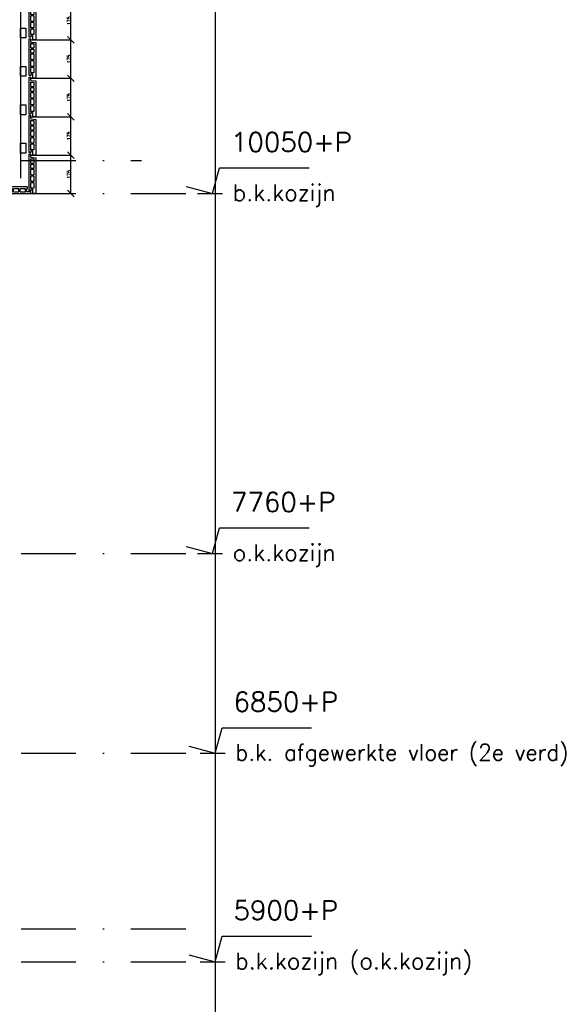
# Model space of a CAD drawing. Extents: x 0 to 317513, y 0 to 193913.
# Tile 62 of 69: x 275151 to 277565, y 98152 to 102638. Entities that reach past the tile are written whole.
import ezdxf

# ---------------------------------------------------------------- set-up
doc = ezdxf.new("R2010")
doc.units = 0
doc.header["$LTSCALE"] = 20
doc.header["$MEASUREMENT"] = 0
doc.header["$PDSIZE"] = -1
doc.linetypes.add('DASHDOT', pattern=[25, 12.5, -6.25, 0, -6.25])
doc.linetypes.add('DD1', pattern=[2.66667, 1.66667, -0.5, 0, -0.5])
doc.layers.get('0').update_dxf_attribs({"linetype": 'CONTINUOUS'})
doc.layers.get('DEFPOINTS').update_dxf_attribs({"linetype": 'CONTINUOUS'})
for name, color, linetype in [('A--L21D3_BUITENWAND', 3, 'CONTINUOUS'), ('A--L21D4_BUITENWAND', 4, 'CONTINUOUS'), ('A--L31--', 2, 'CONTINUOUS'), ('A--M$1A-_F123-', 1, 'CONTINUOUS'), ('A--M01A1_MAATVOERING', 1, 'CONTINUOUS'), ('A--M01B1_HOOGTE_MAATV', 1, 'CONTINUOUS'), ('A--T01B2_HOOGTE_MAATV', 2, 'CONTINUOUS'), ('A--T01B3_HOOGTE_MAATV', 3, 'CONTINUOUS'), ('STRAMIEN', 8, 'DD1')]:
    doc.layers.add(name, color=color, linetype=linetype)
doc.styles.add('HOOGTEXT', font='ROMANS.shx', dxfattribs={"height": 2.5})
doc.styles.add('MAATLIJN', font='ROMANS')
doc.dimstyles.new('ALFA25', dxfattribs={"dimscale": 0.3, "dimtxt": 50, "dimasz": 100, "dimexe": 0, "dimexo": 0, "dimgap": 2, "dimtad": 1, "dimdec": 0, "dimzin": 0, "dimdsep": 46, "dimtxsty": 'MAATLIJN', "dimblk1": 'OBLIQUE', "dimblk2": 'OBLIQUE', "dimsah": 1, "dimcen": 0, "dimclrd": 1, "dimclre": 1, "dimclrt": 2, "dimadec": 0, "dimazin": 0, "dimtfac": 0.75, "dimtdec": 4, "dimtix": 1, "dimtmove": 2, "dimatfit": 3, "dimldrblk": 'OBLIQUE', "dimfxl": 0, "dimtvp": 1.5, "dimtolj": 1, "dimtzin": 0, "dimarcsym": 0})

# ---------------------------------------------------------------- blocks, each defined once
blk = doc.blocks.new('HOOGTEP')
at = {"layer": 'A--M01A1_MAATVOERING'}
for p, q in [((0, 0), (0.624, 2.33)), ((0.624, 2.33), (8.794, 2.33)), ((-2.415, 0.647), (0, 0))]:
    blk.add_line(p, q, dxfattribs=at)
at = {"layer": 'A--M01B1_HOOGTE_MAATV'}
blk.add_line((-1.379, 0), (0.911, 0), dxfattribs=at)
at = {"layer": 'A--T01B2_HOOGTE_MAATV', "style": 'HOOGTEXT', "flags": 4}
blk.add_attdef('TEKST', (1.84, -0.671), '', height=1.5, dxfattribs=at)
at = {"layer": 'A--T01B3_HOOGTE_MAATV', "style": 'HOOGTEXT', "flags": 4}
blk.add_attdef('HOOGTE', (1.673, 3.819), '', height=1.75, dxfattribs=at)
blk = doc.blocks.new('_OBLIQUE')
at = {"color": 0, "linetype": 'ByBlock'}
blk.add_line((-0.5, -0.5), (0.5, 0.5), dxfattribs=at)
blk = doc.blocks.new('*D246')
at = {"color": 1, "linetype": 'ByBlock'}
for p, q in [((275198.8, 102720.9), (275383.4, 102720.9)), ((275383.4, 102545.9), (275383.4, 102720.9)), ((275198.8, 102545.9), (275383.4, 102545.9))]:
    blk.add_line(p, q, dxfattribs=at)
at = {"layer": 'DEFPOINTS', "color": 0, "linetype": 'ByBlock'}
for p in [(275198.8, 102720.9), (275383.4, 102720.9), (275198.8, 102545.9)]:
    blk.add_point(p, dxfattribs=at)
at = {"color": 1, "linetype": 'ByBlock', "xscale": 30, "yscale": 30, "zscale": 30}
for p, rotation in [((275383.4, 102720.9), 90), ((275383.4, 102545.9), 270)]:
    blk.add_blockref('_OBLIQUE', p, dxfattribs=dict(at, rotation=rotation))
at = {"color": 2, "linetype": 'ByBlock', "insert": (275375.3, 102633.4), "char_height": 15, "attachment_point": 5, "rotation": 90, "style": 'MAATLIJN'}
blk.add_mtext('\\A1;175', dxfattribs=at)
blk = doc.blocks.new('ARGETON175')
at = {"layer": 'A--L21D3_BUITENWAND'}
for p, q in [((-8, 153), (-30, 150.5)), ((-30, 150.5), (-30, -12.5)), ((-22, 145.5), (-22, 126)), ((-8, 145.5), (-22, 145.5)), ((0, 168), (-8, 168)), ((-8, 153), (-8, 168)), ((-8, 126), (-8, 145.5)), ((0, 0), (0, 168)), ((-8, 126), (-22, 126)), ((-8, 121), (-22, 121)), ((-22, 121), (-22, 102)), ((-22, 102), (-8, 102)), ((-22, 97), (-22, 72)), ((-22, 97), (-8, 97)), ((-8, 102), (-8, 121)), ((-8, 72), (-8, 97)), ((-22, 72), (-8, 72)), ((-22, 67), (-22, 42)), ((-22, 67), (-8, 67)), ((-8, 42), (-8, 67)), ((-22, 42), (-8, 42)), ((-22, 37), (-22, 12)), ((-22, 37), (-8, 37)), ((-22, 12), (-8, 12)), ((-15, 7), (-15, -12.5)), ((-15, 7), (-8, 7)), ((-8, 12), (-8, 37)), ((-8, 7), (-8, 0)), ((-8, 0), (0, 0)), ((-30, -12.5), (-15, -12.5))]:
    blk.add_line(p, q, dxfattribs=at)
blk = doc.blocks.new('*D247')
at = {"color": 1, "linetype": 'ByBlock'}
for p, q in [((275198.8, 102545.9), (275383.4, 102545.9)), ((275383.4, 102370.9), (275383.4, 102545.9)), ((275198.8, 102370.9), (275383.4, 102370.9))]:
    blk.add_line(p, q, dxfattribs=at)
at = {"layer": 'DEFPOINTS', "color": 0, "linetype": 'ByBlock'}
for p in [(275198.8, 102545.9), (275383.4, 102545.9), (275198.8, 102370.9)]:
    blk.add_point(p, dxfattribs=at)
at = {"color": 1, "linetype": 'ByBlock', "xscale": 30, "yscale": 30, "zscale": 30}
for p, rotation in [((275383.4, 102545.9), 90), ((275383.4, 102370.9), 270)]:
    blk.add_blockref('_OBLIQUE', p, dxfattribs=dict(at, rotation=rotation))
at = {"color": 2, "linetype": 'ByBlock', "insert": (275375.3, 102458.4), "char_height": 15, "attachment_point": 5, "rotation": 90, "style": 'MAATLIJN'}
blk.add_mtext('\\A1;175', dxfattribs=at)
blk = doc.blocks.new('*D248')
at = {"color": 1, "linetype": 'ByBlock'}
for p, q in [((275198.8, 102370.9), (275383.4, 102370.9)), ((275383.4, 102195.9), (275383.4, 102370.9)), ((275198.8, 102195.9), (275383.4, 102195.9))]:
    blk.add_line(p, q, dxfattribs=at)
at = {"layer": 'DEFPOINTS', "color": 0, "linetype": 'ByBlock'}
for p in [(275198.8, 102370.9), (275383.4, 102370.9), (275198.8, 102195.9)]:
    blk.add_point(p, dxfattribs=at)
at = {"color": 1, "linetype": 'ByBlock', "xscale": 30, "yscale": 30, "zscale": 30}
for p, rotation in [((275383.4, 102370.9), 90), ((275383.4, 102195.9), 270)]:
    blk.add_blockref('_OBLIQUE', p, dxfattribs=dict(at, rotation=rotation))
at = {"color": 2, "linetype": 'ByBlock', "insert": (275375.3, 102283.4), "char_height": 15, "attachment_point": 5, "rotation": 90, "style": 'MAATLIJN'}
blk.add_mtext('\\A1;175', dxfattribs=at)
blk = doc.blocks.new('*D249')
at = {"color": 1, "linetype": 'ByBlock'}
for p, q in [((275198.8, 102195.9), (275383.4, 102195.9)), ((275383.4, 102020.9), (275383.4, 102195.9)), ((275198.8, 102020.9), (275383.4, 102020.9))]:
    blk.add_line(p, q, dxfattribs=at)
at = {"layer": 'DEFPOINTS', "color": 0, "linetype": 'ByBlock'}
for p in [(275198.8, 102195.9), (275383.4, 102195.9), (275198.8, 102020.9)]:
    blk.add_point(p, dxfattribs=at)
at = {"color": 1, "linetype": 'ByBlock', "xscale": 30, "yscale": 30, "zscale": 30}
for p, rotation in [((275383.4, 102195.9), 90), ((275383.4, 102020.9), 270)]:
    blk.add_blockref('_OBLIQUE', p, dxfattribs=dict(at, rotation=rotation))
at = {"color": 2, "linetype": 'ByBlock', "insert": (275375.3, 102108.4), "char_height": 15, "attachment_point": 5, "rotation": 90, "style": 'MAATLIJN'}
blk.add_mtext('\\A1;175', dxfattribs=at)
blk = doc.blocks.new('*D250')
at = {"color": 1, "linetype": 'ByBlock'}
for p, q in [((275198.8, 102020.9), (275383.4, 102020.9)), ((275383.4, 101845.9), (275383.4, 102020.9)), ((275198.8, 101845.9), (275383.4, 101845.9))]:
    blk.add_line(p, q, dxfattribs=at)
at = {"layer": 'DEFPOINTS', "color": 0, "linetype": 'ByBlock'}
for p in [(275198.8, 102020.9), (275383.4, 102020.9), (275198.8, 101845.9)]:
    blk.add_point(p, dxfattribs=at)
at = {"color": 1, "linetype": 'ByBlock', "xscale": 30, "yscale": 30, "zscale": 30}
for p, rotation in [((275383.4, 102020.9), 90), ((275383.4, 101845.9), 270)]:
    blk.add_blockref('_OBLIQUE', p, dxfattribs=dict(at, rotation=rotation))
at = {"color": 2, "linetype": 'ByBlock', "insert": (275375.3, 101933.4), "char_height": 15, "attachment_point": 5, "rotation": 90, "style": 'MAATLIJN'}
blk.add_mtext('\\A1;175', dxfattribs=at)
blk = doc.blocks.new('ARGETONBOVEND')
at = {"layer": 'A--L21D3_BUITENWAND'}
for p, q in [((-30, 99.5), (-30, -15.5)), ((0, 99.5), (-30, 99.5)), ((-22, 94), (-22, 69)), ((-22, 94), (-8, 94)), ((-8, 69), (-8, 94)), ((0, 0), (0, 99.5)), ((-22, 69), (-8, 69)), ((-22, 64), (-22, 39)), ((-22, 64), (-8, 64)), ((-8, 39), (-8, 64)), ((-22, 39), (-8, 39)), ((-22, 34), (-22, 9)), ((-22, 34), (-8, 34)), ((-22, 9), (-8, 9)), ((-20, 4), (-20, -15.5)), ((-20, 4), (-8, 4)), ((-8, 9), (-8, 34)), ((-8, 4), (-8, 0)), ((-8, 0), (0, 0)), ((-30, -15.5), (-20, -15.5))]:
    blk.add_line(p, q, dxfattribs=at)

msp = doc.modelspace()

# ---------------------------------------------------------------- linework, layer by layer
at = {"layer": 'A--L21D4_BUITENWAND'}
for points in [[(275178.83, 102555.18), (275153.83, 102555.18), (275153.83, 102600.18), (275178.83, 102600.18)], [(275178.83, 102380.18), (275153.83, 102380.18), (275153.83, 102425.18), (275178.83, 102425.18)], [(275178.83, 102205.18), (275153.83, 102205.18), (275153.83, 102250.18), (275178.83, 102250.18)], [(275178.83, 102030.18), (275153.83, 102030.18), (275153.83, 102075.18), (275178.83, 102075.18)]]:
    msp.add_lwpolyline(points, close=True, dxfattribs=at)
at = {"layer": 'A--L31--'}
for p, q in [((275153.83, 107065.4), (275153.83, 101927.32)), ((275153.83, 103624.42), (275153.83, 101915.9))]:
    msp.add_line(p, q, dxfattribs=at)
at = {"layer": 'STRAMIEN', "linetype": 'Continuous'}
msp.add_line((276041.87, 107984.65), (276041.87, 92163.71), dxfattribs=at)
at = {"layer": 'STRAMIEN', "color": 40, "linetype": 'DASHDOT'}
msp.add_line((270656.59, 101995.9), (275706.05, 101995.9), dxfattribs=at)
at = {"layer": 'STRAMIEN', "linetype": 'DASHDOT'}
for p, q in [((270656.59, 101845.9), (276142.8, 101845.9)), ((270656.59, 100205.9), (276142.8, 100205.9)), ((270656.59, 99295.9), (276142.8, 99295.9)), ((270656.59, 98495.9), (276142.8, 98495.9)), ((270656.59, 98345.9), (276142.8, 98345.9))]:
    msp.add_line(p, q, dxfattribs=at)

# ---------------------------------------------------------------- block references
at = {"xscale": -1}
for p in [(275193.83, 102558.4), (275193.83, 102383.4), (275193.83, 102208.4), (275193.83, 102033.4), (275193.83, 101858.4)]:
    msp.add_blockref('ARGETON175', p, dxfattribs=at)
at = {"xscale": 50, "yscale": 50, "zscale": 50}
for p, values in [((276030.19, 101845.9), {'TEKST': 'b.k.kozijn', 'HOOGTE': '10050+P'}), ((276030.19, 100205.9), {'TEKST': 'o.k.kozijn', 'HOOGTE': '7760+P'}), ((276041.87, 99295.9), {'TEKST': 'b.k. afgewerkte vloer (2e verd)', 'HOOGTE': '6850+P'}), ((276041.87, 98345.9), {'TEKST': 'b.k.kozijn (o.k.kozijn)', 'HOOGTE': '5900+P'})]:
    msp.add_blockref('HOOGTEP', p, dxfattribs=at).add_auto_attribs(values)
at = {"rotation": 90}
msp.add_blockref('ARGETONBOVEND', (275186.33, 101875.9), dxfattribs=at)

# ---------------------------------------------------------------- dimensions: what is measured, and where the dimension line sits
at = {"layer": 'A--M$1A-_F123-'}
for base, p1, p2, picture, middle in [((275383.38, 102720.9), (275198.83, 102545.9), (275198.83, 102720.9), '*D246', (275375.28, 102633.4)), ((275383.38, 102545.9), (275198.83, 102370.9), (275198.83, 102545.9), '*D247', (275375.28, 102458.4)), ((275383.38, 102370.9), (275198.83, 102195.9), (275198.83, 102370.9), '*D248', (275375.28, 102283.4)), ((275383.38, 102195.9), (275198.83, 102020.9), (275198.83, 102195.9), '*D249', (275375.28, 102108.4)), ((275383.38, 102020.9), (275198.83, 101845.9), (275198.83, 102020.9), '*D250', (275375.28, 101933.4))]:
    dim = msp.add_linear_dim(base=base, p1=p1, p2=p2, angle=90, dimstyle='ALFA25', override={"dimscale": 0.3}, dxfattribs=at)
    dim.commit()
    dim.dimension.update_dxf_attribs({"geometry": picture, "text_midpoint": middle})

doc.saveas('drawing.dxf')
